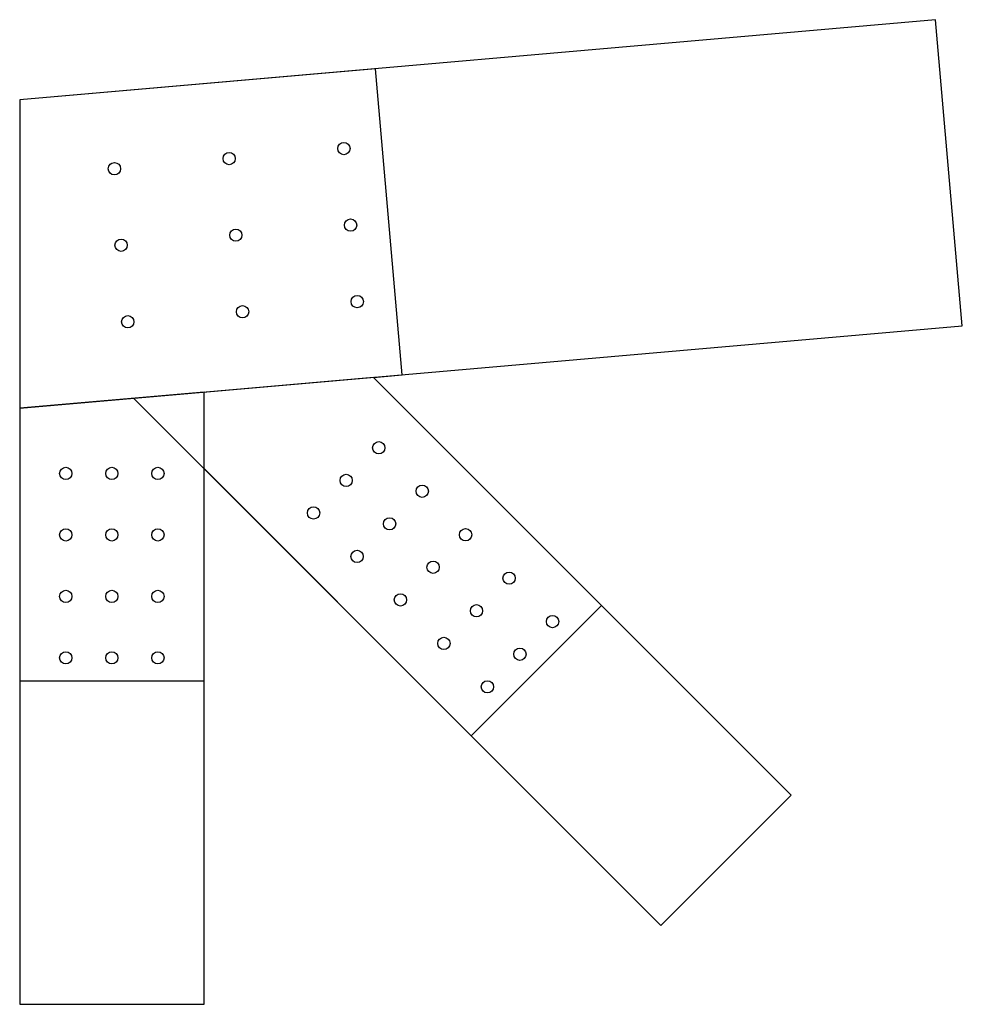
# Model space of a CAD drawing. Header units: millimetres. Extents: x -120 to 1107, y -987 to 295.
import ezdxf

# ---------------------------------------------------------------- set-up
doc = ezdxf.new("R2010")
doc.units = ezdxf.units.MM
for name, color, linetype in [('TN_BOLTS', 7, 'CONTINUOUS'), ('TN_HOLES', 1, 'CONTINUOUS'), ('TN_MEMBER_CH', 40, 'CONTINUOUS'), ('TN_MEMBER_D2', 40, 'CONTINUOUS'), ('TN_MEMBER_D3', 40, 'CONTINUOUS'), ('TN_PLATE_1', 5, 'CONTINUOUS'), ('TN_PLATE_2', 5, 'CONTINUOUS')]:
    doc.layers.add(name, color=color, linetype=linetype)

msp = doc.modelspace()

# ---------------------------------------------------------------- linework, layer by layer
at = {"layer": 'TN_BOLTS'}
for centre in [(302.140891, 126.815887), (152.711687, 113.742525), (3.282482, 100.669164), (310.856466, 27.196417), (161.427261, 14.123055), (11.998056, 1.049694), (319.57204, -72.423053), (170.142835, -85.496414), (20.71363, -98.569776), (347.491668, -262.638854), (-60, -296.01328), (0, -296.01328), (60, -296.01328), (305.065261, -305.065261), (404.060211, -319.207397), (262.638854, -347.491668), (361.633804, -361.633804), (-60, -376.01328), (0, -376.01328), (60, -376.01328), (460.628753, -375.775939), (319.207397, -404.060211), (418.202346, -418.202346), (517.197296, -432.344482), (-60, -456.01328), (0, -456.01328), (60, -456.01328), (375.775939, -460.628753), (474.770889, -474.770889), (573.765838, -488.913024), (432.344482, -517.197296), (531.339431, -531.339431), (-60, -536.01328), (0, -536.01328), (60, -536.01328), (488.913024, -573.765838)]:
    msp.add_circle(centre, 8, dxfattribs=at)
at = {"layer": 'TN_HOLES'}
for centre in [(302.140891, 126.815887), (152.711687, 113.742525), (3.282482, 100.669164), (310.856466, 27.196417), (161.427261, 14.123055), (11.998056, 1.049694), (319.57204, -72.423053), (170.142835, -85.496414), (20.71363, -98.569776), (347.491668, -262.638854), (-60, -296.01328), (0, -296.01328), (60, -296.01328), (305.065261, -305.065261), (404.060211, -319.207397), (262.638854, -347.491668), (361.633804, -361.633804), (-60, -376.01328), (0, -376.01328), (60, -376.01328), (460.628753, -375.775939), (319.207397, -404.060211), (418.202346, -418.202346), (517.197296, -432.344482), (-60, -456.01328), (0, -456.01328), (60, -456.01328), (375.775939, -460.628753), (474.770889, -474.770889), (573.765838, -488.913024), (432.344482, -517.197296), (531.339431, -531.339431), (-60, -536.01328), (0, -536.01328), (60, -536.01328), (488.913024, -573.765838)]:
    msp.add_circle(centre, 8, dxfattribs=at)
at = {"layer": 'TN_MEMBER_CH'}
msp.add_lwpolyline([(-120, 190.265328), (-120, -211.262607), (1107.268148, -103.890557), (1072.405851, 294.587322), (-120, 190.265328)], close=True, dxfattribs=at)
at = {"layer": 'TN_MEMBER_D2'}
msp.add_lwpolyline([(120, -987), (120, -190.26532), (-120, -211.2626), (-120, -987), (120, -987)], close=True, dxfattribs=at)
at = {"layer": 'TN_MEMBER_D3'}
msp.add_lwpolyline([(884.590583, -714.884956), (340.665231, -170.959618), (281.301531, -176.153268), (28.559696, -198.26531), (714.884956, -884.590583), (884.590583, -714.884956)], close=True, dxfattribs=at)
at = {"layer": 'TN_PLATE_1'}
msp.add_lwpolyline([(637.40684, -467.699812), (340.666522, -170.959509), (378.097342, -167.684736), (343.235045, 230.793143), (-120.000002, 190.265328), (-120.000003, -566.014265), (120.000984, -566.01427), (120.000976, -289.708002), (467.699816, -637.406841), (637.40684, -467.699812)], close=True, dxfattribs=at)
at = {"layer": 'TN_PLATE_2'}
msp.add_lwpolyline([(637.40684, -467.699812), (340.666522, -170.959509), (378.097342, -167.684736), (343.235045, 230.793143), (-120.000002, 190.265328), (-120.000003, -566.014265), (120.000984, -566.01427), (120.000976, -289.708002), (467.699816, -637.406841), (637.40684, -467.699812)], close=True, dxfattribs=at)

doc.saveas('drawing.dxf')
